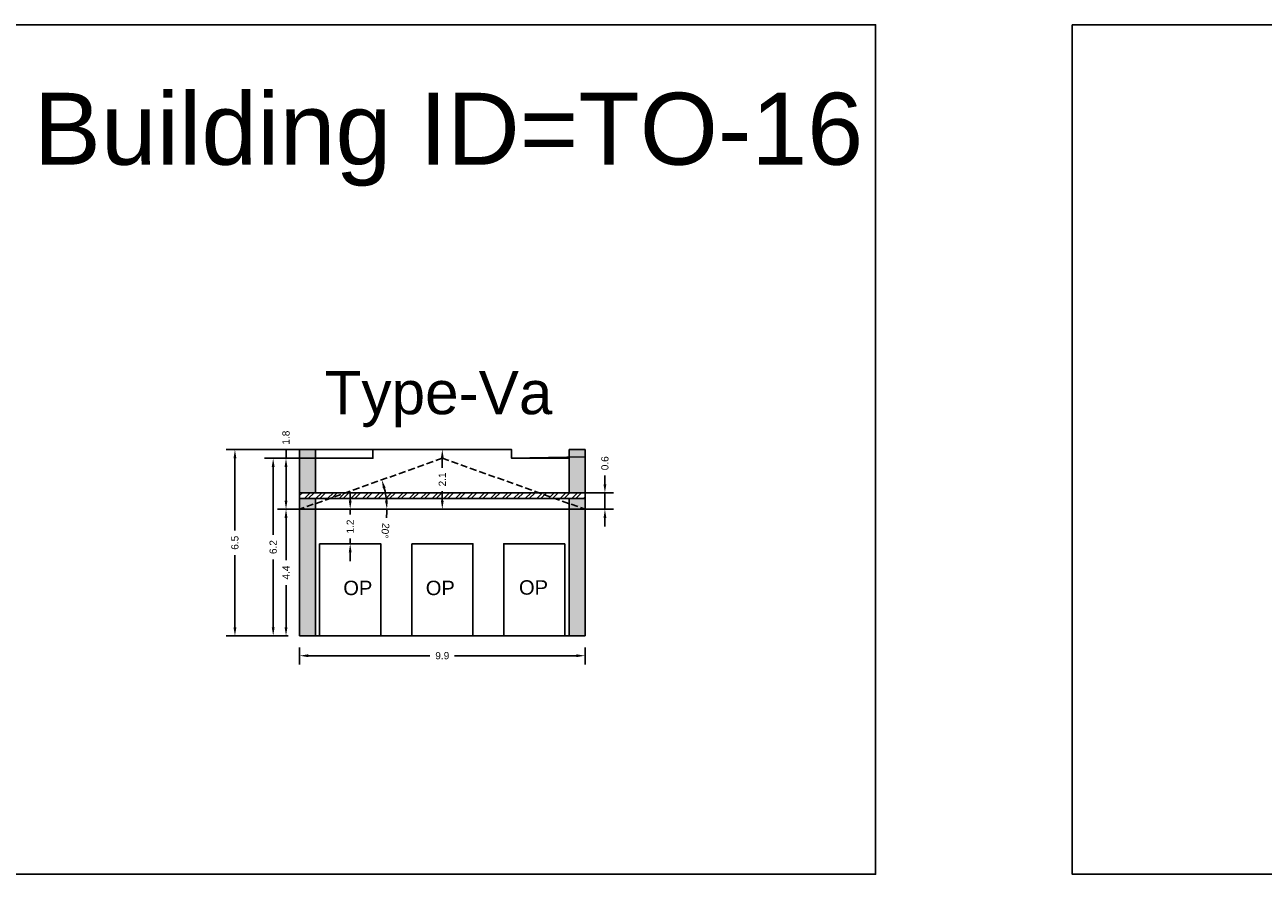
# Model space of a CAD drawing. Header units: metres. Extents: x 3416649 to 3417130, y -6713042 to -6712690.
# Tile 48 of 70: x 3416873 to 3416916, y -6712768 to -6712738. Entities that reach past the tile are written whole.
import ezdxf

# ---------------------------------------------------------------- set-up
doc = ezdxf.new("R2010")
doc.units = ezdxf.units.M
doc.linetypes.add('ACAD_ISO02W100', pattern=[15, 12, -3])
doc.layers.add('Dotted', color=7, linetype='ACAD_ISO02W100', plot=False)
doc.styles.get("Standard").update_dxf_attribs({"font": 'arial.ttf'})
doc.dimstyles.new('ISO-25', dxfattribs={"dimtxt": 0.25, "dimasz": 0.3, "dimexe": 0.3, "dimexo": 0.4, "dimgap": 0.2, "dimtad": 0, "dimdec": 1, "dimdsep": 46, "dimtxsty": 'Standard', "dimcen": 2.5, "dimadec": 0, "dimazin": 0, "dimtfac": 1, "dimtdec": 1, "dimtmove": 0, "dimatfit": 3, "dimfxl": 1, "dimarcsym": 0})

# ---------------------------------------------------------------- blocks, each defined once
blk = doc.blocks.new('*D126')
at = {"color": 0, "lineweight": -2, "transparency": 16777216}
for start, end in [(5.6674, 13.9718), (354.3326, 360)]:
    blk.add_arc((3416882.962, -6712755.214), 3.034, start, end, dxfattribs=at)
at = {"color": 0, "transparency": 16777216}
for points in [[(3416885.858, -6712754.496), (3416885.954, -6712754.467), (3416885.819, -6712754.195)], [(3416886.031, -6712754.912), (3416885.931, -6712754.917), (3416885.996, -6712755.214)]]:
    blk.add_solid(points, dxfattribs=at)
at = {"layer": 'Defpoints', "color": 0, "transparency": 16777216}
for p in [(3416887.922, -6712753.444), (3416885.917, -6712754.527), (3416882.962, -6712755.214), (3416882.962, -6712755.214), (3416892.882, -6712755.214)]:
    blk.add_point(p, dxfattribs=at)
at = {"color": 0, "transparency": 16777216, "insert": (3416885.937, -6712755.959), "char_height": 0.25, "attachment_point": 5, "rotation": 264.3326}
blk.add_mtext('20°', dxfattribs=at)
blk = doc.blocks.new('*D127')
at = {"color": 0, "lineweight": -2, "transparency": 16777216}
for p, q in [((3416882.962, -6712760.014), (3416882.962, -6712760.603)), ((3416892.882, -6712760.014), (3416892.882, -6712760.603)), ((3416883.262, -6712760.303), (3416887.494, -6712760.303)), ((3416892.582, -6712760.303), (3416888.349, -6712760.303))]:
    blk.add_line(p, q, dxfattribs=at)
at = {"color": 0, "transparency": 16777216}
for points in [[(3416883.262, -6712760.253), (3416883.262, -6712760.353), (3416882.962, -6712760.303)], [(3416892.582, -6712760.253), (3416892.582, -6712760.353), (3416892.882, -6712760.303)]]:
    blk.add_solid(points, dxfattribs=at)
at = {"layer": 'Defpoints', "color": 0, "transparency": 16777216}
for p in [(3416882.962, -6712759.614), (3416892.882, -6712759.614), (3416892.882, -6712760.303)]:
    blk.add_point(p, dxfattribs=at)
at = {"color": 0, "transparency": 16777216, "insert": (3416887.922, -6712760.303), "char_height": 0.25, "attachment_point": 5}
blk.add_mtext('9.9', dxfattribs=at)
blk = doc.blocks.new('*D128')
at = {"color": 0, "lineweight": -2, "transparency": 16777216}
for p, q in [((3416883.613, -6712753.444), (3416881.744, -6712753.444)), ((3416882.044, -6712753.744), (3416882.044, -6712756.103)), ((3416882.044, -6712759.314), (3416882.044, -6712756.956)), ((3416882.562, -6712759.614), (3416881.744, -6712759.614))]:
    blk.add_line(p, q, dxfattribs=at)
at = {"color": 0, "transparency": 16777216}
for points in [[(3416881.994, -6712753.744), (3416882.094, -6712753.744), (3416882.044, -6712753.444)], [(3416881.994, -6712759.314), (3416882.094, -6712759.314), (3416882.044, -6712759.614)]]:
    blk.add_solid(points, dxfattribs=at)
at = {"layer": 'Defpoints', "color": 0, "transparency": 16777216}
for p in [(3416882.044, -6712753.444), (3416884.013, -6712753.444), (3416882.962, -6712759.614)]:
    blk.add_point(p, dxfattribs=at)
at = {"color": 0, "transparency": 16777216, "insert": (3416882.044, -6712756.529), "char_height": 0.25, "attachment_point": 5, "rotation": 90}
blk.add_mtext('6.2', dxfattribs=at)
blk = doc.blocks.new('*D129')
at = {"color": 0, "lineweight": -2, "transparency": 16777216}
for p, q in [((3416887.522, -6712753.144), (3416880.415, -6712753.144)), ((3416880.715, -6712753.444), (3416880.715, -6712755.95)), ((3416880.715, -6712759.314), (3416880.715, -6712756.809)), ((3416882.562, -6712759.614), (3416880.415, -6712759.614))]:
    blk.add_line(p, q, dxfattribs=at)
at = {"color": 0, "transparency": 16777216}
for points in [[(3416880.665, -6712753.444), (3416880.765, -6712753.444), (3416880.715, -6712753.144)], [(3416880.665, -6712759.314), (3416880.765, -6712759.314), (3416880.715, -6712759.614)]]:
    blk.add_solid(points, dxfattribs=at)
at = {"layer": 'Defpoints', "color": 0, "transparency": 16777216}
for p in [(3416880.715, -6712753.144), (3416887.922, -6712753.144), (3416882.962, -6712759.614)]:
    blk.add_point(p, dxfattribs=at)
at = {"color": 0, "transparency": 16777216, "insert": (3416880.715, -6712756.379), "char_height": 0.25, "attachment_point": 5, "rotation": 90}
blk.add_mtext('6.5', dxfattribs=at)
blk = doc.blocks.new('*D130')
at = {"color": 0, "lineweight": -2, "transparency": 16777216}
for p, q in [((3416884.721, -6712754.914), (3416884.721, -6712754.614)), ((3416884.721, -6712755.214), (3416884.721, -6712755.4)), ((3416885.121, -6712755.214), (3416885.021, -6712755.214)), ((3416884.721, -6712756.415), (3416884.721, -6712756.229)), ((3416885.121, -6712756.415), (3416885.021, -6712756.415)), ((3416884.721, -6712756.715), (3416884.721, -6712757.015))]:
    blk.add_line(p, q, dxfattribs=at)
at = {"color": 0, "transparency": 16777216}
for points in [[(3416884.671, -6712754.914), (3416884.771, -6712754.914), (3416884.721, -6712755.214)], [(3416884.671, -6712756.715), (3416884.771, -6712756.715), (3416884.721, -6712756.415)]]:
    blk.add_solid(points, dxfattribs=at)
at = {"layer": 'Defpoints', "color": 0, "transparency": 16777216}
for p in [(3416884.721, -6712755.214), (3416884.721, -6712755.214), (3416884.721, -6712756.415)]:
    blk.add_point(p, dxfattribs=at)
at = {"color": 0, "transparency": 16777216, "insert": (3416884.721, -6712755.815), "char_height": 0.25, "attachment_point": 5, "rotation": 90}
blk.add_mtext('1.2', dxfattribs=at)
blk = doc.blocks.new('*D131')
at = {"color": 0, "lineweight": -2, "transparency": 16777216}
for p, q in [((3416882.562, -6712755.214), (3416882.19, -6712755.214)), ((3416882.49, -6712755.514), (3416882.49, -6712756.982)), ((3416882.49, -6712759.314), (3416882.49, -6712757.847)), ((3416882.562, -6712759.614), (3416882.19, -6712759.614))]:
    blk.add_line(p, q, dxfattribs=at)
at = {"color": 0, "transparency": 16777216}
for points in [[(3416882.44, -6712755.514), (3416882.54, -6712755.514), (3416882.49, -6712755.214)], [(3416882.44, -6712759.314), (3416882.54, -6712759.314), (3416882.49, -6712759.614)]]:
    blk.add_solid(points, dxfattribs=at)
at = {"layer": 'Defpoints', "color": 0, "transparency": 16777216}
for p in [(3416882.49, -6712755.214), (3416882.962, -6712755.214), (3416882.962, -6712759.614)]:
    blk.add_point(p, dxfattribs=at)
at = {"color": 0, "transparency": 16777216, "insert": (3416882.49, -6712757.414), "char_height": 0.25, "attachment_point": 5, "rotation": 90}
blk.add_mtext('4.4', dxfattribs=at)
blk = doc.blocks.new('*D132')
at = {"color": 0, "lineweight": -2, "transparency": 16777216}
for p, q in [((3416888.322, -6712753.144), (3416888.222, -6712753.144)), ((3416887.922, -6712753.444), (3416887.922, -6712753.774)), ((3416887.922, -6712754.914), (3416887.922, -6712754.585)), ((3416888.322, -6712755.214), (3416888.222, -6712755.214))]:
    blk.add_line(p, q, dxfattribs=at)
at = {"color": 0, "transparency": 16777216}
for points in [[(3416887.872, -6712753.444), (3416887.972, -6712753.444), (3416887.922, -6712753.144)], [(3416887.872, -6712754.914), (3416887.972, -6712754.914), (3416887.922, -6712755.214)]]:
    blk.add_solid(points, dxfattribs=at)
at = {"layer": 'Defpoints', "color": 0, "transparency": 16777216}
for p in [(3416887.922, -6712753.144), (3416887.922, -6712753.144), (3416887.922, -6712755.214)]:
    blk.add_point(p, dxfattribs=at)
at = {"color": 0, "transparency": 16777216, "insert": (3416887.922, -6712754.179), "char_height": 0.25, "attachment_point": 5, "rotation": 90}
blk.add_mtext('2.1', dxfattribs=at)
blk = doc.blocks.new('*D133')
at = {"color": 0, "lineweight": -2, "transparency": 16777216}
for p, q in [((3416893.574, -6712754.344), (3416893.574, -6712754.044)), ((3416892.384, -6712754.644), (3416893.874, -6712754.644)), ((3416893.574, -6712755.214), (3416893.574, -6712754.644)), ((3416892.384, -6712755.214), (3416893.874, -6712755.214)), ((3416893.574, -6712755.514), (3416893.574, -6712755.814))]:
    blk.add_line(p, q, dxfattribs=at)
at = {"color": 0, "transparency": 16777216}
for points in [[(3416893.524, -6712754.344), (3416893.624, -6712754.344), (3416893.574, -6712754.644)], [(3416893.524, -6712755.514), (3416893.624, -6712755.514), (3416893.574, -6712755.214)]]:
    blk.add_solid(points, dxfattribs=at)
at = {"layer": 'Defpoints', "color": 0, "transparency": 16777216}
for p in [(3416891.984, -6712754.644), (3416893.574, -6712754.644), (3416891.984, -6712755.214)]:
    blk.add_point(p, dxfattribs=at)
at = {"color": 0, "transparency": 16777216, "insert": (3416893.574, -6712753.617), "char_height": 0.25, "attachment_point": 5, "rotation": 90}
blk.add_mtext('0.6', dxfattribs=at)
blk = doc.blocks.new('*D134')
at = {"color": 0, "lineweight": -2, "transparency": 16777216}
for p, q in [((3416882.49, -6712753.444), (3416882.49, -6712753.144)), ((3416883.112, -6712753.444), (3416882.19, -6712753.444)), ((3416882.49, -6712754.914), (3416882.49, -6712753.744)), ((3416883.112, -6712755.214), (3416882.19, -6712755.214))]:
    blk.add_line(p, q, dxfattribs=at)
at = {"color": 0, "transparency": 16777216}
for points in [[(3416882.44, -6712753.744), (3416882.54, -6712753.744), (3416882.49, -6712753.444)], [(3416882.44, -6712754.914), (3416882.54, -6712754.914), (3416882.49, -6712755.214)]]:
    blk.add_solid(points, dxfattribs=at)
at = {"layer": 'Defpoints', "color": 0, "transparency": 16777216}
for p in [(3416882.49, -6712753.444), (3416883.512, -6712753.444), (3416883.512, -6712755.214)]:
    blk.add_point(p, dxfattribs=at)
at = {"color": 0, "transparency": 16777216, "insert": (3416882.49, -6712752.728), "char_height": 0.25, "attachment_point": 5, "rotation": 90}
blk.add_mtext('1.8', dxfattribs=at)

msp = doc.modelspace()

# ---------------------------------------------------------------- hatches: boundary and pattern name
h = msp.add_hatch(color=256)
h.dxf.hatch_style = 1
h.paths.add_polyline_path([(3416892.882, -6712755.214), (3416892.332, -6712755.214), (3416892.332, -6712759.614), (3416892.882, -6712759.614)])
h.paths.add_polyline_path([(3416892.332, -6712755.018), (3416892.332, -6712755.214), (3416892.882, -6712755.214)], flags=17)
h.paths.add_polyline_path([(3416892.882, -6712754.844), (3416892.332, -6712754.844), (3416892.332, -6712755.018), (3416892.882, -6712755.214)])
h.paths.add_polyline_path([(3416892.882, -6712753.144), (3416892.332, -6712753.144), (3416892.332, -6712754.644), (3416892.882, -6712754.644)])
h.paths.add_polyline_path([(3416883.512, -6712753.144), (3416882.962, -6712753.144), (3416882.962, -6712754.644), (3416883.512, -6712754.644)])
h.paths.add_polyline_path([(3416883.512, -6712754.844), (3416882.962, -6712754.844), (3416882.962, -6712755.214), (3416883.512, -6712755.018)])
h.paths.add_polyline_path([(3416883.512, -6712755.018), (3416882.962, -6712755.214), (3416883.512, -6712755.214)], flags=17)
h.paths.add_polyline_path([(3416883.512, -6712755.214), (3416882.962, -6712755.214), (3416882.962, -6712759.614), (3416883.512, -6712759.614)])
h = msp.add_hatch()
h.set_pattern_fill('ANSI32', color=256, scale=0.03)
h.set_pattern_definition([(45, (-30.85505, 0), (-0.202055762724, 0.202055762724), []), (45, (-30.72034, 0), (-0.202055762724, 0.202055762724), [])])
h.paths.add_polyline_path([(3416891.284, -6712754.644), (3416884.559, -6712754.644), (3416883.998, -6712754.844), (3416891.845, -6712754.844)])
h.paths.add_polyline_path([(3416884.559, -6712754.644), (3416882.962, -6712754.644), (3416882.962, -6712754.844), (3416883.998, -6712754.844)])
h.paths.add_polyline_path([(3416892.882, -6712754.644), (3416891.284, -6712754.644), (3416891.845, -6712754.844), (3416892.882, -6712754.844)])

# ---------------------------------------------------------------- linework, layer by layer
for points in [[(3416869.619, -6712738.386), (3416902.978, -6712738.386), (3416902.978, -6712767.893), (3416869.619, -6712767.893)], [(3416909.813, -6712738.386), (3416951.64, -6712738.386), (3416951.64, -6712767.893), (3416909.813, -6712767.893)], [(3416892.882, -6712755.214), (3416892.882, -6712753.4), (3416890.332, -6712753.444), (3416890.332, -6712753.144), (3416885.512, -6712753.144), (3416885.512, -6712753.444), (3416882.962, -6712753.444), (3416882.962, -6712755.214)], [(3416883.659, -6712756.415), (3416885.784, -6712756.415), (3416885.784, -6712759.614), (3416883.659, -6712759.614)], [(3416886.859, -6712756.415), (3416888.984, -6712756.415), (3416888.984, -6712759.614), (3416886.859, -6712759.614)], [(3416892.184, -6712756.415), (3416890.06, -6712756.415), (3416890.06, -6712759.614), (3416892.184, -6712759.614)]]:
    msp.add_lwpolyline(points, close=True)
for points in [[(3416882.962, -6712753.144), (3416883.512, -6712753.144)], [(3416882.962, -6712759.614), (3416882.962, -6712753.144)], [(3416883.512, -6712754.644), (3416883.512, -6712753.144)], [(3416885.512, -6712753.444), (3416885.512, -6712753.144)], [(3416885.512, -6712753.144), (3416890.332, -6712753.144)], [(3416890.332, -6712753.444), (3416890.332, -6712753.144)], [(3416892.332, -6712753.144), (3416892.882, -6712753.144)], [(3416892.332, -6712754.644), (3416892.332, -6712753.144)], [(3416892.882, -6712759.614), (3416892.882, -6712753.144)], [(3416883.512, -6712753.444), (3416885.512, -6712753.444)], [(3416890.332, -6712753.444), (3416892.332, -6712753.444)], [(3416882.962, -6712754.644), (3416892.882, -6712754.644)], [(3416882.962, -6712754.844), (3416892.882, -6712754.844)], [(3416883.512, -6712759.614), (3416883.512, -6712754.844)], [(3416892.332, -6712759.614), (3416892.332, -6712754.844)], [(3416882.962, -6712759.614), (3416892.882, -6712759.614)]]:
    msp.add_lwpolyline(points)
at = {"layer": 'Dotted', "ltscale": 0.02}
for points in [[(3416887.922, -6712753.444), (3416882.962, -6712755.214)], [(3416887.922, -6712753.444), (3416892.882, -6712755.214)], [(3416882.962, -6712755.214), (3416892.882, -6712755.214)]]:
    msp.add_lwpolyline(points, dxfattribs=at)

# ---------------------------------------------------------------- texts
at = {"attachment_point": 1}
for s, width, heights, insert, char_height in [('Building ID=TO-16', 67.86454, [0.517], (3416873.725, -6712740.747), 2.5), ('Type-Va ', 9.99112, [0.517], (3416883.831, -6712750.414), 1.5), ('OP', 67.86454, [0], (3416884.481, -6712757.698), 0.5), ('OP', 67.86454, [0], (3416887.347, -6712757.698), 0.5), ('OP', 67.86454, [0], (3416890.587, -6712757.682), 0.5)]:
    msp.add_mtext_dynamic_manual_height_columns(s, width=width, gutter_width=12.5, heights=heights, dxfattribs=dict(at, insert=insert, char_height=char_height))

# ---------------------------------------------------------------- dimensions: what is measured, and where the dimension line sits
for base, p1, p2, picture, middle in [((3416882.49, -6712753.444), (3416883.512, -6712755.214), (3416883.512, -6712753.444), '*D134', (3416882.49, -6712752.728)), ((3416880.715, -6712753.144), (3416882.962, -6712759.614), (3416887.922, -6712753.144), '*D129', (3416880.715, -6712756.379)), ((3416887.922, -6712753.144), (3416887.922, -6712755.214), (3416887.922, -6712753.144), '*D132', (3416887.922, -6712754.179)), ((3416893.574, -6712754.644), (3416891.984, -6712755.214), (3416891.984, -6712754.644), '*D133', (3416893.574, -6712753.617)), ((3416882.044, -6712753.444), (3416882.962, -6712759.614), (3416884.013, -6712753.444), '*D128', (3416882.044, -6712756.529)), ((3416882.49, -6712755.214), (3416882.962, -6712759.614), (3416882.962, -6712755.214), '*D131', (3416882.49, -6712757.414))]:
    dim = msp.add_linear_dim(base=base, p1=p1, p2=p2, angle=90, dimstyle='ISO-25')
    dim.commit()
    dim.dimension.update_dxf_attribs({"geometry": picture, "text_midpoint": middle})
dim = msp.add_angular_dim_2l(base=(3416885.917, -6712754.527), line1=((3416887.922, -6712753.444), (3416882.962, -6712755.214)), line2=((3416882.962, -6712755.214), (3416892.882, -6712755.214)), dimstyle='ISO-25')
dim.commit()
dim.dimension.update_dxf_attribs({"geometry": '*D126', "text_midpoint": (3416885.937, -6712755.959)})
dim = msp.add_linear_dim(base=(3416884.721, -6712755.214), p1=(3416884.721, -6712756.415), p2=(3416884.721, -6712755.214), angle=90, dimstyle='ISO-25')
dim.commit()
dim.dimension.update_dxf_attribs({"geometry": '*D130', "text_midpoint": (3416884.721, -6712755.815), "dimtype": 160})
dim = msp.add_linear_dim(base=(3416892.882, -6712760.303), p1=(3416882.962, -6712759.614), p2=(3416892.882, -6712759.614), dimstyle='ISO-25')
dim.commit()
dim.dimension.update_dxf_attribs({"geometry": '*D127', "text_midpoint": (3416887.922, -6712760.303)})

doc.saveas('drawing.dxf')
